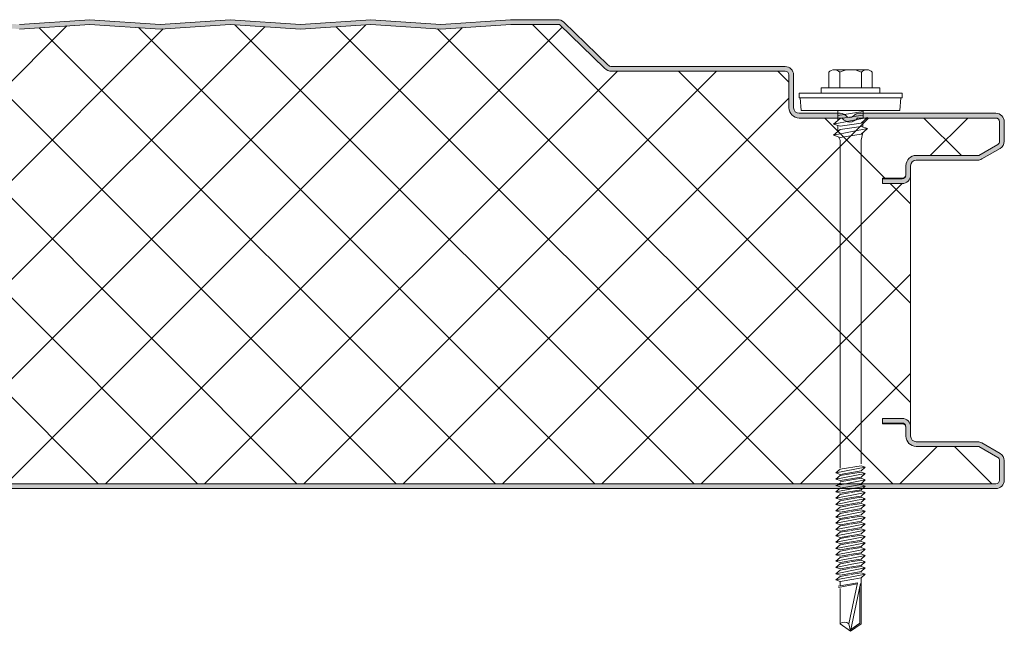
# Model space of a CAD drawing. Header units: millimetres. Extents: x 5533 to 13747, y -1673 to 7163.
# Tile 7 of 10: x 6463 to 6673, y 6641 to 6772. Entities that reach past the tile are written whole.
import ezdxf

# ---------------------------------------------------------------- set-up
doc = ezdxf.new("R2010")
doc.units = ezdxf.units.MM
doc.layers.add('A-DETL-GENF', color=92, linetype='Continuous', lineweight=13)

# ---------------------------------------------------------------- blocks, each defined once
blk = doc.blocks.new('HFX 1000 - SATINLINE - FLAT - HFX 1000 100mm - SATINLINE - FLAT-4508050-JOINT 13')
at = {"layer": 'A-DETL-GENF'}
h = blk.add_hatch(color=256, dxfattribs=at)
h.paths.add_polyline_path([(992.8, 0), (996.2, 0), (996.67, 0.06), (997.1, 0.24), (997.48, 0.53), (997.8, 1), (997.94, 1.33), (998, 1.8), (998, 5.96), (997.9, 6.53), (997.76, 6.86), (997.48, 7.23), (997, 7.58), (993.22, 9.76), (992.79, 9.94), (992.32, 10), (979.01, 10.02), (978.89, 10.04), (978.6, 10.16), (978.35, 10.35), (978.16, 10.6), (978.04, 10.89), (978, 11.2), (978, 13.2), (977.92, 13.71), (977.76, 14.1), (977.48, 14.47), (977.1, 14.76), (976.67, 14.94), (976.2, 15), (972, 15), (972, 14), (976.41, 13.97), (976.6, 13.89), (976.81, 13.71), (976.9, 13.59), (976.98, 13.41), (977, 13.06), (977, 11.18), (977.08, 10.63), (977.36, 10.02), (977.65, 9.64), (978.15, 9.28), (978.63, 9.07), (979.2, 9), (992.54, 9), (996.77, 6.53), (996.9, 6.36), (996.98, 6.17), (997, 5.96), (996.98, 1.59), (996.9, 1.4), (996.77, 1.23), (996.6, 1.11), (996.41, 1.03), (996.2, 1), (1.59, 1.03), (1.4, 1.11), (1.23, 1.23), (1.11, 1.4), (1.03, 1.59), (1, 1.8), (1, 9.3), (0.93, 9.87), (0.71, 10.4), (0.36, 10.86), (-0.1, 11.21), (-0.63, 11.43), (-1.2, 11.5), (-20.41, 11.53), (-20.6, 11.61), (-20.77, 11.73), (-20.89, 11.9), (-20.97, 12.09), (-21, 12.3), (-20.97, 13.41), (-20.89, 13.6), (-20.77, 13.77), (-20.6, 13.89), (-20.41, 13.97), (-20.2, 14), (-16, 14), (-16, 15), (-20.41, 14.97), (-20.67, 14.94), (-21.1, 14.76), (-21.47, 14.47), (-21.76, 14.1), (-21.94, 13.67), (-22, 13.2), (-22, 12.3), (-21.9, 11.73), (-21.76, 11.4), (-21.47, 11.03), (-21, 10.7), (-20.67, 10.56), (-20.2, 10.5), (-1.2, 10.5), (-0.89, 10.46), (-0.6, 10.34), (-0.35, 10.15), (-0.16, 9.9), (-0.04, 9.61), (0, 9.3), (0, 1.8), (0.1, 1.23), (0.24, 0.9), (0.53, 0.53), (1, 0.2), (1.33, 0.06), (1.8, 0), (971.28, 0)])
h.paths.add_polyline_path([(972, 65.19), (976.2, 65.19), (976.67, 65.26), (977.1, 65.44), (977.48, 65.72), (977.76, 66.09), (977.94, 66.53), (978, 67.05), (978, 68.99), (978.04, 69.31), (978.16, 69.59), (978.35, 69.84), (978.63, 70.05), (978.89, 70.15), (979.2, 70.19), (992.54, 70.22), (992.8, 70.26), (993.22, 70.44), (997.1, 72.67), (997.48, 72.96), (997.76, 73.33), (997.95, 73.83), (998, 74.23), (998, 78.39), (997.9, 78.96), (997.76, 79.29), (997.48, 79.67), (997, 79.99), (996.6, 80.14), (996.2, 80.19), (966.7, 80.16), (966.36, 80.06), (966.05, 79.89), (965.51, 79.43), (965.28, 79.33), (965.04, 79.29), (964.79, 79.31), (964.56, 79.39), (964.35, 79.53), (964.06, 79.81), (963.73, 80.02), (963.35, 80.15), (962.95, 80.19), (954.2, 80.19), (953.89, 80.24), (953.6, 80.36), (953.35, 80.55), (953.16, 80.79), (953.03, 81.18), (953, 81.39), (953, 88.39), (952.94, 88.86), (952.76, 89.29), (952.48, 89.67), (952, 89.99), (951.67, 90.13), (951.2, 90.19), (914.15, 90.19), (913.85, 90.23), (913.56, 90.35), (913.31, 90.53), (903.92, 99.68), (903.59, 99.93), (903.28, 100.09), (902.91, 100.18), (902.53, 100.19), (892.52, 100.19), (877.58, 99.2), (862.66, 100.2), (847.58, 99.2), (832.66, 100.2), (817.58, 99.2), (802.66, 100.2), (787.58, 99.2), (772.66, 100.2), (757.58, 99.2), (742.66, 100.2), (727.58, 99.2), (712.66, 100.2), (697.58, 99.2), (682.66, 100.2), (667.58, 99.2), (652.66, 100.2), (637.58, 99.2), (622.66, 100.2), (607.58, 99.2), (592.66, 100.2), (577.58, 99.2), (562.66, 100.2), (547.58, 99.2), (532.66, 100.2), (517.58, 99.2), (502.66, 100.2), (487.58, 99.2), (472.66, 100.2), (457.58, 99.2), (442.66, 100.2), (427.58, 99.2), (412.66, 100.2), (397.58, 99.2), (382.66, 100.2), (367.58, 99.2), (352.66, 100.2), (337.58, 99.2), (322.66, 100.2), (307.58, 99.2), (292.66, 100.2), (277.58, 99.2), (262.66, 100.2), (247.58, 99.2), (232.66, 100.2), (217.58, 99.2), (202.66, 100.2), (187.58, 99.2), (172.66, 100.2), (157.58, 99.2), (142.66, 100.2), (127.58, 99.2), (112.66, 100.2), (97.58, 99.2), (82.66, 100.2), (67.58, 99.2), (52.66, 100.2), (37.58, 99.2), (22.66, 100.2), (7.58, 99.2), (-7.34, 100.2), (-22.42, 99.2), (-37.34, 100.19), (-47.33, 100.19), (-47.79, 100.14), (-48.22, 99.96), (-48.59, 99.68), (-55.51, 92.94), (-55.75, 92.65), (-55.91, 92.31), (-55.99, 91.93), (-55.98, 91.56), (-55.88, 91.19), (-55.7, 90.86), (-55.44, 90.58), (-55.13, 90.37), (-54.77, 90.24), (-54.26, 90.19), (-26.35, 90.19), (-0.85, 82.41), (-0.56, 82.27), (-0.33, 82.09), (-0.15, 81.85), (-0.04, 81.56), (0, 81.26), (0, 71.39), (-0.04, 71.08), (-0.16, 70.79), (-0.35, 70.55), (-0.6, 70.36), (-0.89, 70.24), (-1.2, 70.19), (-20.2, 70.19), (-20.67, 70.13), (-21.1, 69.95), (-21.47, 69.67), (-21.76, 69.29), (-21.95, 68.79), (-22, 68.39), (-22, 66.99), (-21.94, 66.53), (-21.76, 66.09), (-21.47, 65.72), (-21.1, 65.44), (-20.67, 65.26), (-20.2, 65.19), (-16, 65.19), (-16, 66.19), (-20.41, 66.22), (-20.6, 66.3), (-20.77, 66.43), (-20.89, 66.59), (-20.97, 66.79), (-21, 66.99), (-20.97, 68.6), (-20.89, 68.79), (-20.77, 68.96), (-20.6, 69.09), (-20.41, 69.17), (-20.2, 69.19), (-1.2, 69.19), (-0.63, 69.27), (-0.1, 69.49), (0.36, 69.84), (0.71, 70.29), (0.93, 70.83), (1, 71.39), (1, 81.26), (0.93, 81.83), (0.71, 82.36), (0.39, 82.79), (-0.05, 83.14), (-0.56, 83.37), (-26.2, 91.19), (-54.54, 91.21), (-54.79, 91.34), (-54.95, 91.57), (-54.99, 91.85), (-54.91, 92.11), (-54.67, 92.37), (-47.66, 99.19), (-37.37, 99.19), (-22.33, 98.19), (-7.34, 99.2), (7.66, 98.19), (22.66, 99.2), (37.66, 98.19), (52.66, 99.2), (67.66, 98.19), (82.66, 99.2), (97.66, 98.19), (112.66, 99.2), (127.66, 98.19), (142.66, 99.2), (157.66, 98.19), (172.66, 99.2), (187.66, 98.19), (202.66, 99.2), (217.66, 98.19), (232.66, 99.2), (247.66, 98.19), (262.66, 99.2), (277.66, 98.19), (292.66, 99.2), (307.66, 98.19), (322.66, 99.2), (337.66, 98.19), (352.66, 99.2), (367.66, 98.19), (382.66, 99.2), (397.66, 98.19), (412.66, 99.2), (427.66, 98.19), (442.66, 99.2), (457.66, 98.19), (472.66, 99.2), (487.66, 98.19), (502.66, 99.2), (517.66, 98.19), (532.66, 99.2), (547.66, 98.19), (562.66, 99.2), (577.66, 98.19), (592.66, 99.2), (607.66, 98.19), (622.66, 99.2), (637.66, 98.19), (652.66, 99.2), (667.66, 98.19), (682.66, 99.2), (697.66, 98.19), (712.66, 99.2), (727.66, 98.19), (742.66, 99.2), (757.66, 98.19), (772.66, 99.2), (787.66, 98.19), (802.66, 99.2), (817.66, 98.19), (832.66, 99.2), (847.66, 98.19), (862.77, 99.19), (877.66, 98.19), (892.56, 99.19), (902.99, 99.19), (912.62, 89.82), (913.07, 89.48), (913.59, 89.27), (914.23, 89.19), (951.41, 89.17), (951.6, 89.09), (951.77, 88.96), (951.9, 88.79), (951.98, 88.6), (952, 88.39), (952, 81.39), (952.08, 80.83), (952.3, 80.29), (952.65, 79.84), (953.1, 79.49), (953.63, 79.27), (954.29, 79.19), (963.35, 79.19), (963.67, 78.83), (964.07, 78.56), (964.52, 78.39), (965, 78.33), (965.48, 78.39), (965.93, 78.56), (966.33, 78.83), (966.65, 79.19), (996.41, 79.17), (996.6, 79.09), (996.77, 78.96), (996.9, 78.79), (996.98, 78.6), (997, 78.39), (996.98, 74.03), (996.9, 73.83), (996.77, 73.67), (996.6, 73.54), (992.54, 71.19), (979.2, 71.19), (978.63, 71.12), (978.1, 70.9), (977.65, 70.55), (977.27, 70.02), (977.08, 69.56), (977, 68.99), (976.98, 66.79), (976.82, 66.5), (976.7, 66.37), (976.6, 66.3), (976.41, 66.22), (976.2, 66.19), (972, 66.19), (972, 65.26)])
h = blk.add_hatch(dxfattribs=at)
h.set_pattern_fill('FP_3', color=256, style=0, pattern_type=2)
h.set_pattern_definition([(45, (-5674.984, -6671.424), (-10.606602, 10.606602), []), (135, (-5674.984, -6671.424), (-10.606602, -10.606602), [])])
h.paths.add_polyline_path([(24.72, 1), (996.41, 1.03), (996.6, 1.11), (996.77, 1.23), (996.9, 1.4), (996.98, 1.59), (997, 1.8), (996.98, 6.17), (996.9, 6.36), (996.77, 6.53), (996.6, 6.65), (992.54, 9), (979.2, 9), (978.63, 9.07), (978.1, 9.29), (977.65, 9.64), (977.3, 10.1), (977.08, 10.63), (977, 11.2), (977, 13.07), (976.96, 13.26), (976.87, 13.44), (976.74, 13.59), (976.58, 13.71), (976.4, 13.78), (976.2, 13.8), (972, 13.8), (972, 15), (976.2, 15), (976.67, 14.94), (977.1, 14.76), (977.48, 14.47), (977.76, 14.1), (977.94, 13.67), (978, 13.2), (978, 66.99), (977.94, 66.53), (977.76, 66.09), (977.48, 65.72), (977.1, 65.44), (976.67, 65.26), (976.2, 65.19), (972, 65.19), (972, 66.31), (976.4, 66.34), (976.58, 66.41), (976.74, 66.52), (976.87, 66.67), (976.96, 66.85), (977, 67.05), (977, 68.99), (977.08, 69.56), (977.3, 70.09), (977.65, 70.55), (978.1, 70.9), (978.63, 71.12), (979.2, 71.19), (992.54, 71.19), (996.77, 73.67), (996.9, 73.83), (996.98, 74.03), (997, 74.23), (996.98, 78.6), (996.9, 78.79), (996.77, 78.96), (996.6, 79.09), (996.41, 79.17), (996.2, 79.19), (966.65, 79.19), (966.33, 78.83), (965.93, 78.56), (965.48, 78.39), (965, 78.33), (964.52, 78.39), (964.07, 78.56), (963.67, 78.83), (963.35, 79.19), (954.2, 79.19), (953.63, 79.27), (953.1, 79.49), (952.65, 79.84), (952.3, 80.29), (952.08, 80.83), (952, 81.39), (951.98, 88.6), (951.9, 88.79), (951.77, 88.96), (951.6, 89.09), (951.41, 89.17), (951.2, 89.19), (914.15, 89.19), (913.59, 89.27), (913.07, 89.48), (912.62, 89.82), (902.99, 99.19), (892.56, 99.19), (877.66, 98.19), (862.66, 99.2), (847.66, 98.19), (832.66, 99.2), (817.66, 98.19), (802.66, 99.2), (787.66, 98.19), (772.66, 99.2), (757.66, 98.19), (742.66, 99.2), (727.66, 98.19), (712.66, 99.2), (697.66, 98.19), (682.66, 99.2), (667.66, 98.19), (652.66, 99.2), (637.66, 98.19), (622.66, 99.2), (607.66, 98.19), (592.66, 99.2), (577.66, 98.19), (562.66, 99.2), (547.66, 98.19), (532.66, 99.2), (517.66, 98.19), (502.66, 99.2), (487.66, 98.19), (472.66, 99.2), (457.66, 98.19), (442.66, 99.2), (427.66, 98.19), (412.66, 99.2), (397.66, 98.19), (382.66, 99.2), (367.66, 98.19), (352.66, 99.2), (337.66, 98.19), (322.66, 99.2), (307.66, 98.19), (292.66, 99.2), (277.66, 98.19), (262.66, 99.2), (247.66, 98.19), (232.66, 99.2), (217.66, 98.19), (202.66, 99.2), (187.66, 98.19), (172.66, 99.2), (157.66, 98.19), (142.66, 99.2), (127.66, 98.19), (112.66, 99.2), (97.66, 98.19), (82.66, 99.2), (67.66, 98.19), (52.66, 99.2), (37.66, 98.19), (22.66, 99.2), (7.66, 98.19), (-7.34, 99.2), (-22.33, 98.19), (-37.37, 99.19), (-47.66, 99.19), (-54.91, 92.11), (-54.97, 91.99), (-54.99, 91.71), (-54.88, 91.44), (-54.67, 91.26), (-54.4, 91.19), (-26.2, 91.19), (-0.56, 83.37), (-0.05, 83.14), (0.39, 82.79), (0.72, 82.34), (0.93, 81.82), (1, 81.26), (1, 71.39), (0.93, 70.83), (0.71, 70.29), (0.36, 69.84), (-0.1, 69.49), (-0.63, 69.27), (-1.2, 69.19), (-20.41, 69.17), (-20.6, 69.09), (-20.77, 68.96), (-20.89, 68.79), (-20.97, 68.6), (-21, 68.39), (-20.97, 66.79), (-20.89, 66.59), (-20.77, 66.43), (-20.6, 66.3), (-20.41, 66.22), (-20.2, 66.19), (-16, 66.19), (-16, 65.19), (-20.2, 65.19), (-20.67, 65.26), (-21.1, 65.44), (-21.47, 65.72), (-21.76, 66.09), (-21.94, 66.53), (-22, 66.99), (-22, 13.2), (-21.94, 13.67), (-21.76, 14.1), (-21.47, 14.47), (-21.1, 14.76), (-20.67, 14.94), (-20.2, 15), (-16, 15), (-16, 14), (-20.41, 13.97), (-20.6, 13.89), (-20.77, 13.77), (-20.89, 13.6), (-20.97, 13.41), (-21, 13.2), (-20.97, 12.09), (-20.89, 11.9), (-20.77, 11.73), (-20.6, 11.61), (-20.41, 11.53), (-20.2, 11.5), (-1.2, 11.5), (-0.63, 11.43), (-0.1, 11.21), (0.36, 10.86), (0.71, 10.4), (0.93, 9.87), (1, 9.3), (1.03, 1.59), (1.11, 1.4), (1.23, 1.23), (1.4, 1.11), (1.59, 1.03), (1.8, 1)])
for p, q in [((802.66, 100.2), (787.66, 99.19)), ((802.66, 99.2), (787.66, 98.19)), ((817.66, 99.19), (802.66, 100.2)), ((817.66, 98.19), (802.66, 99.2)), ((832.66, 100.2), (817.66, 99.19)), ((832.66, 99.2), (817.66, 98.19)), ((847.66, 99.19), (832.66, 100.2)), ((847.66, 98.19), (832.66, 99.2)), ((862.66, 100.2), (847.66, 99.19)), ((862.66, 99.2), (847.66, 98.19)), ((877.66, 99.19), (862.66, 100.2)), ((877.66, 98.19), (862.66, 99.2)), ((892.52, 100.19), (877.66, 99.19)), ((892.56, 99.19), (877.66, 98.19)), ((902.53, 100.19), (892.52, 100.19)), ((902.99, 99.19), (892.56, 99.19)), ((912.62, 89.82), (902.99, 99.19)), ((913.31, 90.53), (903.92, 99.68)), ((951.2, 90.19), (914.15, 90.19)), ((951.2, 89.19), (914.15, 89.19)), ((952, 81.39), (952, 88.39)), ((953, 81.39), (953, 88.39)), ((960.52, 88.99), (960.52, 85.66)), ((961.68, 89.51), (968.64, 89.51)), ((962.84, 88.99), (962.84, 85.66)), ((967.48, 88.99), (967.48, 85.66)), ((969.8, 88.99), (969.8, 85.66)), ((976.16, 84.51), (954.16, 84.51)), ((954.16, 84.51), (954.16, 83.51)), ((971.41, 85.66), (958.91, 85.66)), ((958.91, 85.66), (958.91, 84.51)), ((971.41, 84.51), (971.41, 85.66)), ((976.16, 83.51), (976.16, 84.51)), ((954.16, 83.51), (976.16, 83.51)), ((954.41, 83.51), (954.63, 80.82)), ((975.69, 80.82), (975.91, 83.51)), ((962.95, 80.19), (954.2, 80.19)), ((975.69, 80.82), (954.63, 80.82)), ((962.47, 80.82), (962.47, 78.69)), ((967.86, 80.56), (962.47, 79.73)), ((996.2, 80.19), (967.05, 80.19)), ((967.86, 80.82), (967.86, 79.12)), ((963.35, 79.19), (954.2, 79.19)), ((961.55, 77.89), (968.77, 79.3)), ((962.91, 79.07), (961.55, 77.89)), ((962.91, 77.43), (961.55, 77.89)), ((967.86, 79.83), (962.91, 79.07)), ((967.41, 78.12), (962.91, 77.43)), ((996.2, 79.19), (966.65, 79.19)), ((968.77, 79.3), (967.41, 78.12)), ((967.77, 78.43), (967.77, 77.26)), ((997, 74.23), (997, 78.39)), ((998, 74.23), (998, 78.39)), ((961.55, 75.52), (968.77, 76.92)), ((962.91, 76.7), (961.55, 75.52)), ((962.47, 77.58), (962.47, 76.32)), ((967.41, 77.39), (962.91, 76.7)), ((962.91, 75.05), (967.41, 75.74)), ((968.77, 76.92), (967.41, 77.39)), ((967.41, 75.74), (968.77, 76.92)), ((967.42, 74.47), (967.79, 76.08)), ((961.55, 75.52), (962.91, 75.05)), ((962.6, 75.16), (962.92, 74.43)), ((962.92, 74.43), (962.92, 4.43)), ((967.42, 5.25), (967.42, 74.47)), ((992.54, 71.19), (996.6, 73.54)), ((993.22, 70.44), (997.1, 72.67)), ((979.2, 71.19), (992.54, 71.19)), ((979.2, 70.19), (992.32, 70.19)), ((977, 67.05), (977, 68.99)), ((978, 66.99), (978, 68.99)), ((972, 65.19), (972, 66.31)), ((972, 66.31), (976.2, 66.31)), ((976.2, 66.19), (972, 66.19)), ((978, 13.2), (978, 66.99)), ((976.2, 65.19), (972, 65.19)), ((972, 13.8), (972, 15)), ((972, 15), (976.2, 15)), ((972, 14), (976.2, 14)), ((976.2, 13.8), (972, 13.8)), ((977, 11.2), (977, 13.07)), ((978, 11.2), (978, 13.2)), ((992.32, 10), (979.2, 10)), ((992.54, 9), (979.2, 9)), ((996.6, 6.65), (992.54, 9)), ((997.1, 7.52), (993.22, 9.76)), ((962.01, 3.34), (968.31, 4.56)), ((962.91, 4.12), (967.41, 4.87)), ((968.31, 4.56), (967.41, 4.87)), ((968.31, 4.56), (967.41, 3.78)), ((997, 1.8), (997, 5.96)), ((998, 1.8), (998, 5.96)), ((962.91, 4.12), (962.01, 3.34)), ((962.01, 3.34), (962.91, 3.03)), ((962.01, 1.99), (968.31, 3.22)), ((962.91, 2.77), (962.01, 1.99)), ((962.91, 3.03), (967.41, 3.78)), ((967.41, 3.53), (962.91, 2.77)), ((967.41, 2.44), (962.91, 1.68)), ((967.41, 2.18), (962.91, 1.43)), ((968.31, 3.22), (967.41, 3.53)), ((968.31, 3.22), (967.41, 2.44)), ((968.31, 1.87), (967.41, 2.18)), ((1.8, 1), (996.2, 1)), ((1.8, 0), (996.2, 0)), ((962.01, 1.99), (962.91, 1.68)), ((962.01, 0.65), (963.11, 0.86)), ((962.01, 0.65), (962.91, 0.34)), ((962.91, 0.08), (962.01, -0.7)), ((962.4, 0.72), (962.99, 1.19)), ((962.91, 0.08), (963.76, 0.22)), ((962.92, 0.82), (968.31, 1.87)), ((963.76, 0.22), (967.41, 0.83)), ((968.31, 0.52), (964.26, -0.26)), ((968.31, 0.52), (967.18, 0.91)), ((968.31, 1.87), (967.24, 0.81)), ((968.31, 0.52), (967.41, -0.26)), ((964.26, -0.26), (962.01, -0.7)), ((962.01, -0.7), (962.91, -1.01)), ((962.91, -1.27), (962.01, -2.05)), ((962.01, -2.05), (965.4, -1.39)), ((962.01, -2.05), (962.91, -2.36)), ((962.91, -1.01), (964.71, -0.71)), ((964.93, -0.93), (962.91, -1.27)), ((965.88, -1.86), (962.91, -2.36)), ((966.11, -2.08), (962.91, -2.61)), ((964.71, -0.71), (967.41, -0.26)), ((967.41, -0.51), (965.25, -0.87)), ((965.4, -1.39), (968.31, -0.82)), ((967.41, -1.6), (965.88, -1.86)), ((967.41, -1.86), (966.11, -2.08)), ((968.31, -0.82), (967.41, -0.51)), ((968.31, -0.82), (967.41, -1.6)), ((968.31, -2.17), (967.41, -1.86)), ((962.01, -3.39), (966.55, -2.51)), ((962.91, -2.61), (962.01, -3.39)), ((962.01, -3.39), (962.91, -3.7)), ((962.91, -3.96), (962.01, -4.74)), ((962.01, -4.74), (965.4, -4.08)), ((962.91, -3.7), (967.06, -3.01)), ((964.93, -3.62), (962.91, -3.96)), ((967.41, -3.21), (965.25, -3.57)), ((965.4, -4.08), (968.31, -3.52)), ((966.55, -2.51), (968.31, -2.17)), ((968.31, -2.17), (967.38, -2.96)), ((968.31, -3.52), (967.41, -3.21)), ((968.31, -3.52), (967.41, -4.3)), ((962.01, -4.74), (962.91, -5.05)), ((962.91, -5.31), (962.01, -6.09)), ((962.01, -6.09), (965.4, -5.43)), ((962.01, -6.09), (962.91, -6.4)), ((965.88, -4.55), (962.91, -5.05)), ((964.93, -4.97), (962.91, -5.31)), ((965.88, -5.9), (962.91, -6.4)), ((967.41, -4.56), (965.25, -4.92)), ((967.41, -5.9), (965.25, -6.26)), ((965.4, -5.43), (968.31, -4.87)), ((965.4, -6.77), (968.31, -6.21)), ((967.41, -4.3), (965.88, -4.55)), ((967.41, -5.65), (965.88, -5.9)), ((968.31, -4.87), (967.41, -4.56)), ((968.31, -4.87), (967.41, -5.65)), ((968.31, -6.21), (967.41, -5.9)), ((968.31, -6.21), (967.41, -6.99)), ((962.91, -6.65), (962.01, -7.43)), ((962.01, -7.43), (965.4, -6.77)), ((962.01, -7.43), (962.91, -7.74)), ((962.91, -8), (962.01, -8.78)), ((962.01, -8.78), (965.4, -8.12)), ((964.93, -6.31), (962.91, -6.65)), ((965.88, -7.25), (962.91, -7.74)), ((964.93, -7.66), (962.91, -8)), ((967.41, -7.25), (965.25, -7.61)), ((965.4, -8.12), (968.31, -7.56)), ((967.41, -6.99), (965.88, -7.25)), ((967.41, -8.34), (965.88, -8.59)), ((968.31, -7.56), (967.41, -7.25)), ((968.31, -7.56), (967.41, -8.34)), ((962.01, -8.78), (962.91, -9.09)), ((962.91, -9.35), (962.01, -10.13)), ((962.01, -10.13), (965.4, -9.47)), ((962.01, -10.13), (962.91, -10.44)), ((965.88, -8.59), (962.91, -9.09)), ((964.93, -9.01), (962.91, -9.35)), ((965.88, -9.94), (962.91, -10.44)), ((964.93, -10.35), (962.91, -10.69)), ((967.41, -8.59), (965.25, -8.95)), ((967.41, -9.94), (965.25, -10.3)), ((965.4, -9.47), (968.31, -8.9)), ((965.4, -10.81), (968.31, -10.25)), ((967.41, -9.68), (965.88, -9.94)), ((968.31, -8.9), (967.41, -8.59)), ((968.31, -8.9), (967.41, -9.68)), ((968.31, -10.25), (967.41, -9.94)), ((968.31, -10.25), (967.41, -11.03)), ((962.91, -10.69), (962.01, -11.47)), ((962.01, -11.47), (965.4, -10.81)), ((962.01, -11.47), (962.91, -11.78)), ((962.91, -12.04), (962.01, -12.82)), ((962.01, -12.82), (965.4, -12.16)), ((965.88, -11.29), (962.91, -11.78)), ((964.93, -11.7), (962.91, -12.04)), ((967.41, -11.29), (965.25, -11.65)), ((965.4, -12.16), (968.31, -11.6)), ((967.41, -11.03), (965.88, -11.29)), ((967.41, -12.38), (965.88, -12.63)), ((968.31, -11.6), (967.41, -11.29)), ((968.31, -11.6), (967.41, -12.38)), ((962.01, -12.82), (962.91, -13.13)), ((962.91, -13.39), (962.01, -14.17)), ((962.01, -14.17), (965.4, -13.51)), ((962.01, -14.17), (962.91, -14.48)), ((965.88, -12.63), (962.91, -13.13)), ((964.93, -13.05), (962.91, -13.39)), ((965.88, -13.98), (962.91, -14.48)), ((964.93, -14.39), (962.91, -14.73)), ((967.41, -12.63), (965.25, -12.99)), ((967.41, -13.98), (965.25, -14.34)), ((965.4, -13.51), (968.31, -12.94)), ((965.4, -14.85), (968.31, -14.29)), ((967.41, -13.72), (965.88, -13.98)), ((968.31, -12.94), (967.41, -12.63)), ((968.31, -12.94), (967.41, -13.72)), ((968.31, -14.29), (967.41, -13.98)), ((968.31, -14.29), (967.41, -15.07)), ((962.91, -14.73), (962.01, -15.51)), ((962.01, -15.51), (965.4, -14.85)), ((962.01, -15.51), (962.91, -15.82)), ((962.91, -16.08), (962.01, -16.86)), ((962.01, -16.86), (965.4, -16.2)), ((965.88, -15.33), (962.91, -15.82)), ((964.93, -15.74), (962.91, -16.08)), ((965.88, -16.67), (962.91, -17.17)), ((967.41, -15.33), (965.25, -15.69)), ((967.41, -16.67), (965.25, -17.03)), ((965.4, -16.2), (968.31, -15.64)), ((967.41, -15.07), (965.88, -15.33)), ((967.41, -16.42), (965.88, -16.67)), ((968.31, -15.64), (967.41, -15.33)), ((968.31, -15.64), (967.41, -16.42)), ((968.31, -16.98), (967.41, -16.67)), ((962.01, -16.86), (962.91, -17.17)), ((962.91, -17.43), (962.01, -18.21)), ((962.01, -18.21), (965.4, -17.55)), ((962.01, -18.21), (962.91, -18.52)), ((962.91, -18.77), (962.01, -19.55)), ((962.01, -19.55), (965.4, -18.89)), ((964.93, -17.09), (962.91, -17.43)), ((965.88, -18.02), (962.91, -18.52)), ((964.93, -18.43), (962.91, -18.77)), ((967.41, -18.02), (965.25, -18.38)), ((965.4, -17.55), (968.31, -16.98)), ((965.4, -18.89), (968.31, -18.33)), ((967.41, -17.76), (965.88, -18.02)), ((968.31, -16.98), (967.41, -17.76)), ((968.31, -18.33), (967.41, -18.02)), ((968.31, -18.33), (967.41, -19.11)), ((962.01, -19.55), (962.91, -19.86)), ((966.65, -20.13), (962.52, -20.86)), ((962.58, -21.18), (966.59, -20.4)), ((965.88, -19.37), (962.91, -19.86)), ((962.91, -19.86), (962.91, -20.79)), ((964.82, -28.95), (966.65, -20.13)), ((967.29, -20.27), (965.16, -30.52)), ((967.41, -19.11), (965.88, -19.37)), ((967.15, -20.95), (967.15, -28.81)), ((967.41, -28.95), (967.41, -19.11)), ((962.91, -21.38), (962.91, -28.95)), ((962.91, -28.95), (965.16, -30.52)), ((965.16, -30.52), (964.82, -28.95)), ((965.16, -30.52), (967.41, -28.95)), ((967.15, -28.81), (965.24, -30.15))]:
    blk.add_line(p, q, dxfattribs=at)
for centre, radius, start, end in [((902.66, 98.39), 1.8, 45.7585, 94.1532), ((914.15, 91.39), 1.2, 225.7585, 270), ((914.15, 91.39), 2.2, 225.7585, 270), ((951.2, 88.39), 1.8, 360, 90), ((951.2, 88.39), 0.8, 360, 90), ((961.68, 87.97), 1.54, 41.3319, 138.6681), ((965.16, 84.12), 5.39, 64.5175, 115.4825), ((968.64, 87.97), 1.54, 41.3319, 138.6681), ((954.2, 81.39), 2.2, 180, 270), ((954.2, 81.39), 1.2, 180, 270), ((962.95, 78.39), 1.8, 39.1923, 90), ((967.05, 78.39), 1.8, 90, 135.0864), ((996.2, 78.39), 1.8, 360, 90), ((965, 80.33), 2, 214.5, 325.5), ((965, 80.29), 1, 229.1377, 314.9902), ((996.2, 78.39), 0.8, 0, 90), ((996.2, 74.23), 0.8, 300, 0), ((996.2, 74.23), 1.8, 300, 0), ((979.2, 68.99), 2.2, 90, 180), ((979.2, 68.99), 1.2, 90, 180), ((992.32, 71.99), 1.8, 270, 300), ((976.2, 67.11), 0.8, 270, 355.2551), ((976.2, 66.99), 1.8, 270, 360), ((976.2, 66.99), 0.8, 270, 349.665), ((976.2, 13.2), 1.8, 0, 90), ((976.2, 13.2), 0.8, 4.6767, 90), ((976.2, 13), 0.8, 4.7467, 90), ((979.2, 11.2), 2.2, 180, 270), ((979.2, 11.2), 1.2, 180, 270), ((992.32, 8.2), 1.8, 60, 90), ((996.2, 5.96), 0.8, 360, 60), ((996.2, 5.96), 1.8, 360, 60), ((996.2, 1.8), 1.8, 270, 0), ((996.2, 1.8), 0.8, 270, 360), ((963.86, -29.98), 1.41, 47.2756, 132.7244)]:
    blk.add_arc(centre, radius, start, end, dxfattribs=at)

msp = doc.modelspace()

# ---------------------------------------------------------------- block references
at = {"layer": 'A-DETL-GENF'}
msp.add_blockref('HFX 1000 - SATINLINE - FLAT - HFX 1000 100mm - SATINLINE - FLAT-4508050-JOINT 13', (5674.98, 6671.42), dxfattribs=at)

doc.saveas('drawing.dxf')
